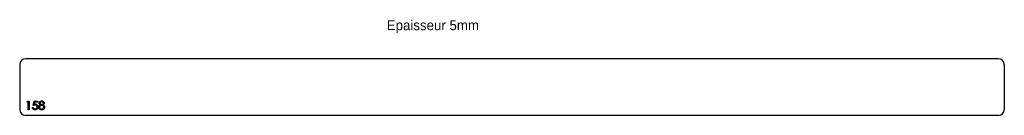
# Model space of a CAD drawing. Header units: millimetres. Extents: x 211 to 1947, y 1054 to 1223.
import ezdxf

# ---------------------------------------------------------------- set-up
doc = ezdxf.new("R2010")
doc.units = ezdxf.units.MM
doc.header["$LTSCALE"] = 5

msp = doc.modelspace()

# ---------------------------------------------------------------- linework, layer by layer
at = {"color": 7, "linetype": 'Continuous', "lineweight": 25}
for p, q in [((1937.4, 1153.9), (221.4, 1153.9)), ((211.4, 1143.9), (211.4, 1063.9)), ((1947.4, 1143.9), (1947.4, 1063.9)), ((1937.4, 1053.9), (221.4, 1053.9))]:
    msp.add_line(p, q, dxfattribs=at)
at = {"color": 1, "linetype": 'Continuous', "lineweight": 25}
for p, q in [((224.3, 1077.4), (225.2, 1078.9)), ((226.6, 1077.4), (224.3, 1077.4)), ((225.2, 1078.9), (227.9, 1078.9)), ((226.6, 1063.9), (226.6, 1077.4)), ((227.9, 1078.9), (227.9, 1063.9)), ((235.2, 1071.4), (236.8, 1078.9)), ((236.8, 1078.9), (242.9, 1078.9)), ((237.8, 1077.4), (237, 1073.5)), ((242.9, 1077.4), (237.8, 1077.4)), ((242.9, 1078.9), (242.9, 1077.4)), ((227.9, 1063.9), (226.6, 1063.9)), ((233.7, 1067.8), (235, 1067.8))]:
    msp.add_line(p, q, dxfattribs=at)
at = {"color": 7, "linetype": 'Continuous', "lineweight": 25}
for centre, start, end in [((221.4, 1143.9), 90, 180), ((1937.4, 1143.9), 0, 90), ((221.4, 1063.9), 180, 270), ((1937.4, 1063.9), 270, 0)]:
    msp.add_arc(centre, 10, start, end, dxfattribs=at)
at = {"color": 1, "linetype": 'Continuous', "lineweight": 25}
for points, knots in [([(245.8, 1075.5), (245.8, 1075.6), (245.8, 1076), (246, 1076.4), (246.1, 1076.9), (246.4, 1077.4), (246.7, 1077.8), (247.1, 1078.2), (247.5, 1078.5), (248, 1078.8), (248.5, 1079), (249.1, 1079.2), (249.6, 1079.3), (250, 1079.3), (250.2, 1079.3)], [0, 0, 0, 0, 0.074056, 0.148865, 0.22666, 0.308132, 0.391177, 0.473947, 0.557942, 0.645001, 0.733373, 0.821098, 0.90929, 1, 1, 1, 1]), ([(250.1, 1077.8), (250, 1077.8), (249.8, 1077.8), (249.5, 1077.8), (249.2, 1077.7), (249, 1077.6), (248.7, 1077.5), (248.5, 1077.4), (248.2, 1077.3), (248, 1077.1), (247.8, 1076.9), (247.6, 1076.7), (247.5, 1076.5), (247.4, 1076.3), (247.3, 1076.1), (247.2, 1075.9), (247.2, 1075.7), (247.2, 1075.5), (247.2, 1075.5)], [0, 0, 0, 0, 0.075221, 0.147165, 0.216383, 0.283941, 0.350301, 0.414972, 0.479181, 0.544184, 0.607558, 0.667324, 0.725168, 0.781029, 0.834891, 0.889471, 0.944089, 1, 1, 1, 1]), ([(253.1, 1075.5), (253.1, 1075.6), (253.1, 1075.7), (253.1, 1075.9), (253, 1076.1), (252.9, 1076.3), (252.8, 1076.5), (252.7, 1076.7), (252.5, 1076.9), (252.4, 1077.1), (252.2, 1077.2), (251.9, 1077.4), (251.7, 1077.5), (251.4, 1077.6), (251.1, 1077.7), (250.8, 1077.7), (250.5, 1077.8), (250.3, 1077.8), (250.1, 1077.8)], [0, 0, 0, 0, 0.050887, 0.101004, 0.151725, 0.203028, 0.256199, 0.311374, 0.369279, 0.430507, 0.492993, 0.556503, 0.622108, 0.690284, 0.761455, 0.836405, 0.915512, 1, 1, 1, 1]), ([(250.2, 1079.3), (250.4, 1079.3), (250.8, 1079.3), (251.3, 1079.2), (251.9, 1079), (252.4, 1078.8), (252.8, 1078.5), (253.2, 1078.2), (253.6, 1077.8), (253.9, 1077.4), (254.2, 1076.9), (254.3, 1076.4), (254.5, 1075.9), (254.5, 1075.6), (254.5, 1075.4)], [0, 0, 0, 0, 0.089403, 0.176293, 0.262607, 0.34942, 0.435467, 0.518891, 0.600969, 0.683865, 0.765824, 0.844888, 0.922285, 1, 1, 1, 1]), ([(238.3, 1063.6), (238.1, 1063.6), (237.8, 1063.6), (237.4, 1063.6), (237, 1063.7), (236.6, 1063.8), (236.2, 1064), (235.9, 1064.2), (235.5, 1064.5), (235.2, 1064.7), (234.9, 1065), (234.6, 1065.4), (234.4, 1065.7), (234.2, 1066.1), (234, 1066.5), (233.9, 1066.9), (233.8, 1067.3), (233.7, 1067.6), (233.7, 1067.8)], [0, 0, 0, 0, 0.0654295, 0.1287249, 0.1902605, 0.2507566, 0.3108551, 0.3707755, 0.4318826, 0.4937988, 0.5561673, 0.6172933, 0.6786268, 0.7406781, 0.8029601, 0.8667855, 0.9323385, 1, 1, 1, 1]), ([(235, 1067.8), (235.1, 1067.6), (235.1, 1067.4), (235.3, 1067), (235.5, 1066.6), (235.7, 1066.3), (235.9, 1066.1), (236.2, 1065.8), (236.5, 1065.6), (236.8, 1065.4), (237.2, 1065.3), (237.6, 1065.2), (238, 1065.1), (238.2, 1065.1), (238.4, 1065.1)], [0, 0, 0, 0, 0.094686, 0.181992, 0.264373, 0.341639, 0.418558, 0.496448, 0.577307, 0.661447, 0.746668, 0.831367, 0.915207, 1, 1, 1, 1]), ([(238.5, 1072.2), (238.4, 1072.2), (238.2, 1072.2), (237.8, 1072.2), (237.4, 1072.1), (237, 1072), (236.6, 1071.9), (236.2, 1071.8), (235.7, 1071.6), (235.4, 1071.5), (235.2, 1071.4)], [0, 0, 0, 0, 0.102203, 0.211023, 0.3251, 0.446502, 0.573788, 0.708901, 0.850358, 1, 1, 1, 1]), ([(237, 1073.5), (237.2, 1073.5), (237.5, 1073.6), (237.9, 1073.7), (238.4, 1073.7), (238.7, 1073.7), (238.8, 1073.8)], [0, 0, 0, 0, 0.2750684, 0.5329015, 0.7739735, 1, 1, 1, 1]), ([(243.5, 1068.8), (243.5, 1068.7), (243.5, 1068.5), (243.5, 1068.1), (243.4, 1067.8), (243.3, 1067.4), (243.2, 1067.1), (243.1, 1066.8), (243, 1066.4), (242.8, 1066.1), (242.7, 1065.8), (242.5, 1065.5), (242.3, 1065.3), (242, 1065), (241.8, 1064.8), (241.5, 1064.6), (241.3, 1064.4), (241, 1064.2), (240.7, 1064.1), (240.4, 1063.9), (240, 1063.8), (239.7, 1063.7), (239.4, 1063.6), (239, 1063.6), (238.7, 1063.6), (238.4, 1063.6), (238.3, 1063.6)], [0, 0, 0, 0, 0.044016, 0.087438, 0.130124, 0.172561, 0.214218, 0.256302, 0.298444, 0.340536, 0.382404, 0.423614, 0.464223, 0.504052, 0.543842, 0.583548, 0.623078, 0.663214, 0.703538, 0.743927, 0.784532, 0.825742, 0.867752, 0.910741, 0.954912, 1, 1, 1, 1]), ([(238.4, 1065.1), (238.5, 1065.1), (238.7, 1065.1), (239.1, 1065.2), (239.5, 1065.2), (239.8, 1065.4), (240.1, 1065.5), (240.5, 1065.7), (240.8, 1065.9), (241, 1066.2), (241.3, 1066.5), (241.5, 1066.8), (241.7, 1067.1), (241.9, 1067.4), (242, 1067.8), (242.1, 1068.1), (242.2, 1068.5), (242.2, 1068.8), (242.2, 1068.9)], [0, 0, 0, 0, 0.064204, 0.126419, 0.187672, 0.248041, 0.308337, 0.36969, 0.431725, 0.49597, 0.559779, 0.622313, 0.683925, 0.745104, 0.806749, 0.869093, 0.933293, 1, 1, 1, 1]), ([(242.2, 1068.9), (242.2, 1069), (242.2, 1069.3), (242.1, 1069.6), (242, 1069.9), (241.9, 1070.2), (241.8, 1070.5), (241.6, 1070.8), (241.4, 1071.1), (241.2, 1071.3), (240.9, 1071.5), (240.6, 1071.7), (240.3, 1071.9), (240, 1072), (239.7, 1072.1), (239.3, 1072.2), (238.9, 1072.2), (238.7, 1072.2), (238.5, 1072.2)], [0, 0, 0, 0, 0.065358, 0.127389, 0.188368, 0.24723, 0.305649, 0.363332, 0.422657, 0.482689, 0.543308, 0.604132, 0.664984, 0.727232, 0.791447, 0.858042, 0.92703, 1, 1, 1, 1]), ([(238.8, 1073.8), (239, 1073.7), (239.3, 1073.7), (239.8, 1073.7), (240.2, 1073.6), (240.7, 1073.4), (241.1, 1073.2), (241.5, 1073), (241.8, 1072.7), (242.2, 1072.4), (242.5, 1072), (242.8, 1071.6), (243, 1071.2), (243.2, 1070.8), (243.3, 1070.3), (243.4, 1069.9), (243.5, 1069.4), (243.5, 1069), (243.5, 1068.8)], [0, 0, 0, 0, 0.0658003, 0.1293799, 0.1907833, 0.2512931, 0.3108203, 0.3703697, 0.4307603, 0.4925975, 0.5548133, 0.6160904, 0.6769309, 0.7382889, 0.8007843, 0.8647926, 0.931053, 1, 1, 1, 1]), ([(245, 1068.2), (245.1, 1068.3), (245.1, 1068.5), (245.1, 1068.8), (245.1, 1069.1), (245.2, 1069.4), (245.3, 1069.7), (245.4, 1070), (245.6, 1070.2), (245.7, 1070.5), (245.9, 1070.7), (246.1, 1071), (246.4, 1071.2), (246.7, 1071.5), (247, 1071.7), (247.3, 1071.9), (247.6, 1072.1), (247.9, 1072.2), (248, 1072.3)], [0, 0, 0, 0, 0.058845, 0.116298, 0.172649, 0.228746, 0.284538, 0.340718, 0.397083, 0.453952, 0.512754, 0.573075, 0.636439, 0.702408, 0.771517, 0.844208, 0.920082, 1, 1, 1, 1]), ([(250.1, 1063.6), (249.9, 1063.6), (249.5, 1063.6), (249, 1063.6), (248.4, 1063.8), (247.9, 1063.9), (247.5, 1064.1), (247.1, 1064.4), (246.7, 1064.7), (246.3, 1065), (246, 1065.4), (245.8, 1065.7), (245.6, 1066.1), (245.4, 1066.5), (245.2, 1066.9), (245.1, 1067.3), (245.1, 1067.8), (245.1, 1068), (245, 1068.2)], [0, 0, 0, 0, 0.078555, 0.152861, 0.223556, 0.290371, 0.355398, 0.418285, 0.480381, 0.543065, 0.604915, 0.664388, 0.721932, 0.77801, 0.833832, 0.888863, 0.94409, 1, 1, 1, 1]), ([(248, 1072.3), (247.8, 1072.4), (247.5, 1072.6), (247.1, 1072.9), (246.7, 1073.3), (246.4, 1073.7), (246.1, 1074.1), (245.9, 1074.6), (245.8, 1075), (245.8, 1075.3), (245.8, 1075.5)], [0, 0, 0, 0, 0.145849, 0.281964, 0.410893, 0.535063, 0.654726, 0.77015, 0.884564, 1, 1, 1, 1]), ([(250.2, 1071.4), (250.1, 1071.4), (249.8, 1071.4), (249.4, 1071.4), (249.1, 1071.3), (248.7, 1071.2), (248.4, 1071.1), (248.1, 1070.9), (247.8, 1070.7), (247.5, 1070.5), (247.2, 1070.2), (247, 1069.9), (246.8, 1069.7), (246.7, 1069.4), (246.5, 1069.1), (246.5, 1068.8), (246.4, 1068.5), (246.4, 1068.3), (246.4, 1068.1)], [0, 0, 0, 0, 0.071258, 0.13979, 0.206465, 0.271493, 0.336029, 0.400214, 0.464659, 0.529715, 0.594078, 0.655637, 0.714894, 0.772151, 0.829026, 0.88514, 0.942088, 1, 1, 1, 1]), ([(246.4, 1068.1), (246.4, 1068), (246.4, 1067.7), (246.5, 1067.3), (246.7, 1067), (246.9, 1066.6), (247.1, 1066.3), (247.4, 1066), (247.8, 1065.7), (248.2, 1065.5), (248.6, 1065.3), (249.1, 1065.2), (249.6, 1065.1), (250, 1065.1), (250.1, 1065.1)], [0, 0, 0, 0, 0.0749108, 0.1491653, 0.2245331, 0.3023977, 0.3820069, 0.4612503, 0.542201, 0.6265141, 0.7144096, 0.8048701, 0.9001105, 1, 1, 1, 1]), ([(247.2, 1075.5), (247.2, 1075.4), (247.2, 1075.2), (247.2, 1075), (247.3, 1074.8), (247.4, 1074.6), (247.5, 1074.3), (247.7, 1074.1), (247.9, 1073.9), (248.1, 1073.7), (248.3, 1073.6), (248.5, 1073.4), (248.8, 1073.3), (249.1, 1073.2), (249.3, 1073.1), (249.6, 1073), (249.9, 1073), (250.1, 1073), (250.2, 1073)], [0, 0, 0, 0, 0.054564, 0.107826, 0.161924, 0.21751, 0.274498, 0.334815, 0.397555, 0.464755, 0.532901, 0.600097, 0.665354, 0.731084, 0.796883, 0.863292, 0.930831, 1, 1, 1, 1]), ([(250.1, 1065.1), (250.3, 1065.1), (250.6, 1065.1), (251, 1065.2), (251.3, 1065.2), (251.7, 1065.3), (252, 1065.5), (252.3, 1065.6), (252.6, 1065.8), (252.9, 1066), (253.1, 1066.3), (253.3, 1066.5), (253.5, 1066.8), (253.6, 1067.1), (253.8, 1067.4), (253.8, 1067.7), (253.9, 1068), (253.9, 1068.2), (253.9, 1068.3)], [0, 0, 0, 0, 0.076555, 0.149154, 0.218816, 0.285398, 0.350346, 0.414155, 0.477206, 0.540391, 0.602222, 0.662051, 0.719949, 0.775919, 0.831123, 0.886673, 0.942555, 1, 1, 1, 1]), ([(254.1, 1065.2), (254, 1065.1), (253.7, 1064.8), (253.3, 1064.5), (252.9, 1064.2), (252.4, 1064), (251.9, 1063.8), (251.3, 1063.6), (250.7, 1063.6), (250.3, 1063.6), (250.1, 1063.6)], [0, 0, 0, 0, 0.119283, 0.237093, 0.354796, 0.474576, 0.59746, 0.724926, 0.858883, 1, 1, 1, 1]), ([(250.2, 1073), (250.3, 1073), (250.6, 1073), (250.9, 1073.1), (251.3, 1073.2), (251.7, 1073.3), (252, 1073.5), (252.3, 1073.7), (252.5, 1074), (252.7, 1074.3), (252.9, 1074.6), (253, 1074.9), (253.1, 1075.2), (253.1, 1075.4), (253.1, 1075.5)], [0, 0, 0, 0, 0.089713, 0.178541, 0.266908, 0.356931, 0.445731, 0.530796, 0.614591, 0.698244, 0.779084, 0.855316, 0.928538, 1, 1, 1, 1]), ([(253.9, 1068.3), (253.9, 1068.4), (253.9, 1068.6), (253.8, 1068.9), (253.7, 1069.2), (253.6, 1069.5), (253.5, 1069.7), (253.3, 1070), (253.1, 1070.2), (252.8, 1070.5), (252.5, 1070.7), (252.3, 1070.9), (252, 1071.1), (251.6, 1071.2), (251.3, 1071.3), (251, 1071.4), (250.6, 1071.4), (250.4, 1071.4), (250.2, 1071.4)], [0, 0, 0, 0, 0.05733, 0.113045, 0.169155, 0.225739, 0.283781, 0.3434, 0.406267, 0.471742, 0.538342, 0.603393, 0.667654, 0.732268, 0.797037, 0.86307, 0.930368, 1, 1, 1, 1]), ([(254.5, 1075.4), (254.5, 1075.3), (254.5, 1075), (254.4, 1074.5), (254.2, 1074.1), (253.9, 1073.6), (253.6, 1073.3), (253.3, 1072.9), (252.8, 1072.6), (252.5, 1072.4), (252.3, 1072.3)], [0, 0, 0, 0, 0.121926, 0.239455, 0.354774, 0.471476, 0.592265, 0.718653, 0.854866, 1, 1, 1, 1]), ([(252.3, 1072.3), (252.5, 1072.2), (252.7, 1072.1), (253, 1071.9), (253.4, 1071.7), (253.6, 1071.5), (253.9, 1071.3), (254.2, 1071), (254.4, 1070.8), (254.5, 1070.6), (254.7, 1070.3), (254.9, 1070), (255, 1069.8), (255.1, 1069.5), (255.1, 1069.2), (255.2, 1068.9), (255.2, 1068.6), (255.2, 1068.4), (255.2, 1068.3)], [0, 0, 0, 0, 0.079515, 0.15508, 0.226871, 0.295896, 0.362033, 0.425089, 0.485374, 0.544048, 0.601006, 0.657885, 0.714011, 0.769498, 0.826152, 0.8829, 0.940709, 1, 1, 1, 1]), ([(255.2, 1068.3), (255.2, 1068.2), (255.2, 1067.9), (255.2, 1067.5), (255.1, 1067), (255, 1066.7), (254.8, 1066.3), (254.6, 1065.9), (254.4, 1065.5), (254.2, 1065.3), (254.1, 1065.2)], [0, 0, 0, 0, 0.128154, 0.253665, 0.377314, 0.500218, 0.62293, 0.745847, 0.871399, 1, 1, 1, 1])]:
    msp.add_open_spline(points, degree=3, knots=knots, dxfattribs=at)

# ---------------------------------------------------------------- texts
at = {"insert": (858.6, 1221.7), "char_height": 17.5, "attachment_point": 1}
msp.add_mtext_dynamic_manual_height_columns('Epaisseur 5mm', width=326.111, gutter_width=87.5, heights=[0], dxfattribs=at)

doc.saveas('drawing.dxf')
